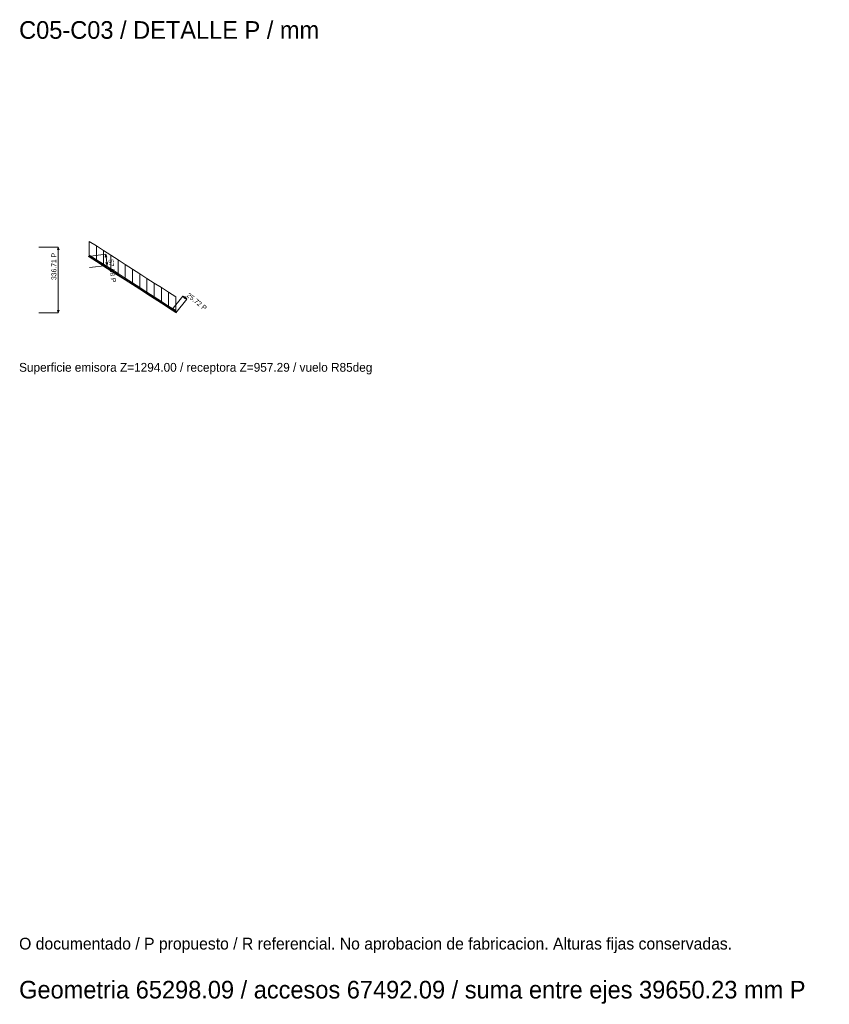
# Model space of a CAD drawing. Header units: millimetres. Extents: x -2233 to 65662, y -50530 to 6847.
# Tile 1 of 256: x 3 to 4136, y -50530 to -45503. Entities that reach past the tile are written whole.
import ezdxf

# ---------------------------------------------------------------- set-up
doc = ezdxf.new("R2010")
doc.units = ezdxf.units.MM
for name, color, linetype, lineweight in [('COTAS_P', 1, 'Continuous', 0), ('DET_C05-C03', 7, 'Continuous', 0), ('TEXTOS', 4, 'Continuous', 0)]:
    doc.layers.add(name, color=color, linetype=linetype, lineweight=lineweight)
doc.dimstyles.new('R19_10', dxfattribs={"dimtxt": 25, "dimasz": 15, "dimexe": 15, "dimexo": 8, "dimgap": 10, "dimtad": 1, "dimtih": 1, "dimtoh": 1, "dimdsep": 46, "dimcen": 0.09, "dimadec": 0, "dimazin": 0, "dimtfac": 1, "dimtdec": 4, "dimtofl": 0, "dimtmove": 0, "dimatfit": 3, "dimfxl": 1, "dimtolj": 1, "dimtzin": 0, "dimarcsym": 0})

# ---------------------------------------------------------------- blocks, each defined once
blk = doc.blocks.new('DIM_R32_48')
at = {"layer": 'COTAS_P'}
for p, q in [((352.8, -46711.7), (442.1, -46700.3)), ((442.1, -46700.3), (439.5, -46715.8)), ((442.1, -46700.3), (449.3, -46756.9)), ((442.1, -46700.3), (448.4, -46714.6)), ((449.3, -46756.9), (442.9, -46742.6)), ((449.3, -46756.9), (451.9, -46741.5)), ((360, -46768.3), (449.3, -46756.9))]:
    blk.add_line(p, q, dxfattribs=at)
blk.add_text('57.08 P', height=25, rotation=-82.7512, dxfattribs=at).set_placement((455.6, -46727.4))
blk = doc.blocks.new('DIM_R32_49')
at = {"layer": 'COTAS_P'}
for p, q in [((779.9, -46983.8), (836.5, -46913.8)), ((799.9, -47000), (856.5, -46930)), ((836.5, -46913.8), (856.5, -46930)), ((836.5, -46913.8), (845.3, -46926.8)), ((836.5, -46913.8), (851, -46919.8)), ((856.5, -46930), (842, -46924.1)), ((856.5, -46930), (847.6, -46917.1))]:
    blk.add_line(p, q, dxfattribs=at)
blk.add_text('25.72 P', height=25, rotation=-38.9462, dxfattribs=at).set_placement((852.8, -46914.1))
blk = doc.blocks.new('DIM_R32_50')
at = {"layer": 'COTAS_P'}
for p, q in [((100, -46663.3), (200, -46663.3)), ((200, -46663.3), (195.5, -46678.3)), ((200, -47000), (200, -46663.3)), ((200, -46663.3), (204.5, -46678.3)), ((100, -47000), (200, -47000)), ((200, -47000), (195.5, -46985)), ((200, -47000), (204.5, -46985))]:
    blk.add_line(p, q, dxfattribs=at)
blk.add_text('336.71 P', height=25, rotation=90, dxfattribs=at).set_placement((190, -46831.6))

msp = doc.modelspace()

# ---------------------------------------------------------------- linework, layer by layer
at = {"layer": 'DET_C05-C03'}
for p, q in [((394.733, -46657.932), (357.899, -46634.29)), ((357.899, -46634.29), (357.899, -46704.29)), ((394.733, -46727.932), (394.733, -46657.932)), ((431.566, -46681.575), (394.733, -46657.932)), ((431.566, -46751.575), (431.566, -46681.575)), ((468.399, -46705.217), (431.566, -46681.575)), ((357.899, -46704.29), (394.733, -46727.932)), ((357.899, -46704.29), (357.899, -46710.29)), ((357.899, -46710.29), (394.733, -46733.932)), ((357.899, -46710.29), (357.899, -46713.29)), ((357.899, -46713.29), (394.733, -46736.932)), ((394.733, -46733.932), (394.733, -46727.932)), ((394.733, -46727.932), (431.566, -46751.575)), ((394.733, -46736.932), (394.733, -46733.932)), ((394.733, -46733.932), (431.566, -46757.575)), ((394.733, -46736.932), (431.566, -46760.575)), ((431.566, -46757.575), (431.566, -46751.575)), ((431.566, -46751.575), (468.399, -46775.217)), ((468.399, -46775.217), (468.399, -46705.217)), ((505.233, -46728.86), (468.399, -46705.217)), ((505.233, -46798.86), (505.233, -46728.86)), ((542.066, -46752.502), (505.233, -46728.86)), ((542.066, -46822.502), (542.066, -46752.502)), ((578.899, -46776.145), (542.066, -46752.502)), ((431.566, -46760.575), (431.566, -46757.575)), ((431.566, -46757.575), (468.399, -46781.217)), ((431.566, -46760.575), (468.399, -46784.217)), ((468.399, -46781.217), (468.399, -46775.217)), ((468.399, -46775.217), (505.233, -46798.86)), ((468.399, -46784.217), (468.399, -46781.217)), ((468.399, -46781.217), (505.233, -46804.86)), ((468.399, -46784.217), (505.233, -46807.86)), ((505.233, -46804.86), (505.233, -46798.86)), ((505.233, -46798.86), (542.066, -46822.502)), ((578.899, -46846.145), (578.899, -46776.145)), ((615.733, -46799.787), (578.899, -46776.145)), ((615.733, -46869.787), (615.733, -46799.787)), ((652.566, -46823.43), (615.733, -46799.787)), ((505.233, -46807.86), (505.233, -46804.86)), ((505.233, -46804.86), (542.066, -46828.502)), ((505.233, -46807.86), (542.066, -46831.502)), ((542.066, -46828.502), (542.066, -46822.502)), ((542.066, -46822.502), (578.899, -46846.145)), ((542.066, -46831.502), (542.066, -46828.502)), ((542.066, -46828.502), (578.899, -46852.145)), ((542.066, -46831.502), (578.899, -46855.145)), ((578.899, -46852.145), (578.899, -46846.145)), ((578.899, -46846.145), (615.733, -46869.787)), ((578.899, -46855.145), (578.899, -46852.145)), ((578.899, -46852.145), (615.733, -46875.787)), ((652.566, -46893.43), (652.566, -46823.43)), ((689.399, -46847.072), (652.566, -46823.43)), ((689.399, -46917.072), (689.399, -46847.072)), ((726.233, -46870.715), (689.399, -46847.072)), ((578.899, -46855.145), (615.733, -46878.787)), ((615.733, -46875.787), (615.733, -46869.787)), ((615.733, -46869.787), (652.566, -46893.43)), ((615.733, -46878.787), (615.733, -46875.787)), ((615.733, -46875.787), (652.566, -46899.43)), ((615.733, -46878.787), (652.566, -46902.43)), ((652.566, -46899.43), (652.566, -46893.43)), ((652.566, -46893.43), (689.399, -46917.072)), ((652.566, -46902.43), (652.566, -46899.43)), ((652.566, -46899.43), (689.399, -46923.072)), ((652.566, -46902.43), (689.399, -46926.072)), ((726.233, -46940.715), (726.233, -46870.715)), ((763.066, -46894.357), (726.233, -46870.715)), ((763.066, -46964.357), (763.066, -46894.357)), ((799.899, -46918), (763.066, -46894.357)), ((689.399, -46923.072), (689.399, -46917.072)), ((689.399, -46917.072), (726.233, -46940.715)), ((689.399, -46926.072), (689.399, -46923.072)), ((689.399, -46923.072), (726.233, -46946.715)), ((689.399, -46926.072), (726.233, -46949.715)), ((726.233, -46946.715), (726.233, -46940.715)), ((726.233, -46940.715), (763.066, -46964.357)), ((726.233, -46949.715), (726.233, -46946.715)), ((726.233, -46946.715), (763.066, -46970.357)), ((726.233, -46949.715), (763.066, -46973.357)), ((799.899, -46988), (799.899, -46918)), ((763.066, -46970.357), (763.066, -46964.357)), ((763.066, -46964.357), (799.899, -46988)), ((763.066, -46973.357), (763.066, -46970.357)), ((763.066, -46970.357), (799.899, -46994)), ((763.066, -46973.357), (799.899, -46997)), ((799.899, -46994), (799.899, -46988)), ((799.899, -46997), (799.899, -46994))]:
    msp.add_line(p, q, dxfattribs=at)

# ---------------------------------------------------------------- texts
at = {"layer": 'TEXTOS'}
for s, height, p in [('C05-C03 / DETALLE P / mm', 90, (0, -45600)), ('Superficie emisora Z=1294.00 / receptora Z=957.29 / vuelo R85deg', 45, (0, -47300)), ('O documentado / P propuesto / R referencial. No aprobacion de fabricacion. Alturas fijas conservadas.', 60, (0, -50250)), ('Geometria 65298.09 / accesos 67492.09 / suma entre ejes 39650.23 mm P', 90, (0, -50500))]:
    msp.add_text(s, height=height, dxfattribs=at).set_placement(p)

# ---------------------------------------------------------------- dimensions: what is measured, and where the dimension line sits
at = {"layer": 'COTAS_P'}
for p1, p2, distance, picture, middle in [((100, -47000), (100, -46663.29), -100, 'DIM_R32_50', (200, -46831.645)), ((352.798, -46711.671), (360, -46768.29), 90, 'DIM_R32_48', (445.68, -46728.624)), ((779.899, -46983.835), (799.899, -47000), 90, 'DIM_R32_49', (846.472, -46921.921))]:
    dim = msp.add_aligned_dim(p1=p1, p2=p2, distance=distance, text='<> P', dimstyle='R19_10', dxfattribs=at)
    dim.commit()
    dim.dimension.update_dxf_attribs({"geometry": picture, "text_midpoint": middle})

doc.saveas('drawing.dxf')
